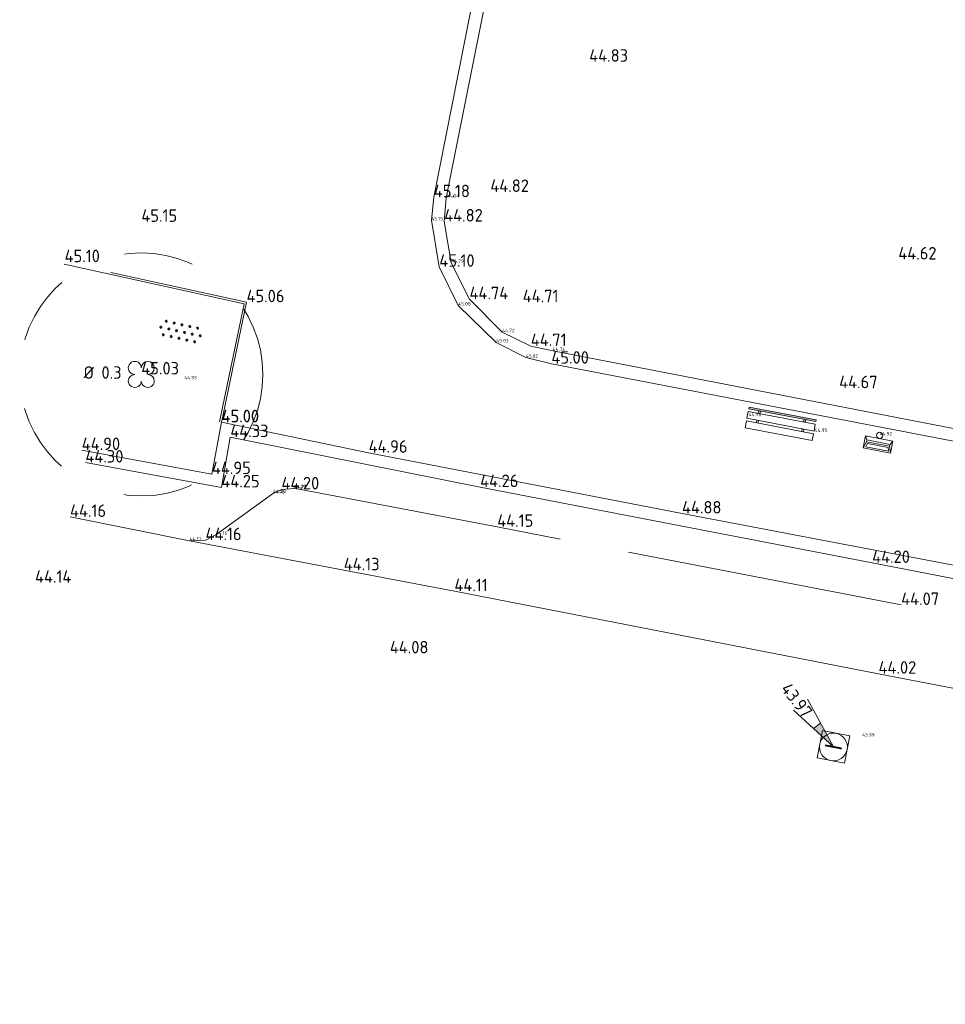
# Model space of a CAD drawing. Header units: metres. Extents: x 186395 to 186519, y 444379 to 444517.
# Tile 1 of 6: x 186395 to 186421, y 444413 to 444442. Entities that reach past the tile are written whole.
import ezdxf
from ezdxf.enums import TextEntityAlignment as Align

# ---------------------------------------------------------------- set-up
doc = ezdxf.new("R2010")
doc.units = ezdxf.units.M
for name, pattern in [('VH-OPSLUITBAND-SO', [10, 4, -2, 2, -2]), ('VH-RIJWIELPADBAND-SO', [20, 8, -2, 2, -2, 0, -2, 2, -2]), ('ZZ-HIDDEN-SO', [4, 2, -2])]:
    doc.linetypes.add(name, pattern=pattern)
doc.layers.get('0').update_dxf_attribs({"lineweight": 25})
for name, color, linetype, lineweight in [('B-ME-GR-BOOM_BOOMKRUIN-S', 94, 'Continuous', 18), ('B-ME-GR-BOOM_KRUIN-G', 94, 'ZZ-HIDDEN-SO', 13), ('B-ME-GR-PLANTSOEN-S', 84, 'Continuous', 18), ('B-ME-IE-MEUBILAIR_WEGMEUBILAIR_AFVALBAK-S', 7, 'Continuous', 18), ('B-ME-IE-MEUBILAIR_WEGMEUBILAIR_ZITBANK-S', 7, 'Continuous', 18), ('B-ME-IE-TERREINAFSCHEIDING_KUNSTMATIG_MUUR-G', 10, 'IE-TERREINAFSCHEIDING_KUNSTMATIG-SO', 18), ('B-ME-RI-DWA_RIOOLPUT-S', 20, 'Continuous', 18), ('B-ME-RI-PUTDEKSELHOOGTE-S-200', 7, 'Continuous', 18), ('B-ME-VH-KANTOPSLUITING_ACHTERKANTBAND-G', 250, 'Continuous', 13), ('B-ME-VH-KANTOPSLUITING_OPSLUITBAND_60-G', 150, 'VH-OPSLUITBAND-SO', 18), ('B-ME-VH-KANTOPSLUITING_RIJWIELPADBAND-G', 10, 'VH-RIJWIELPADBAND-SO', 18), ('B-ME-VH-KLINKERS-G', 252, 'Continuous', 18)]:
    doc.layers.add(name, color=color, linetype=linetype, lineweight=lineweight)
doc.layers.add('X-XX-AL-HOOGTELABEL_VERBORGEN-T18', color=2, linetype='Continuous', lineweight=18, plot=False)
for name, color, linetype in [('X-XX-AL-MEETPUNT_DATA_HOOGTE-T18', 150, 'Continuous'), ('X-XX-GR-BOOM_HOOGTE-T', 94, 'Continuous'), ('X-XX-GR-BOOM_KRUINBREEDTE-T', 94, 'Continuous'), ('X-XX-GR-BOOM_SOORT-T', 94, 'Continuous'), ('X-XX-GR-BOOM_STAMDIAMETER-T', 94, 'Continuous')]:
    doc.layers.add(name, color=color, linetype=linetype)
doc.styles.add('NLCS-ISO', font='NLCS-ISO.ttf')
doc.styles.add('NLCS-ISO-ANNOTATIVE-T18', font='NLCS-ISO.ttf', dxfattribs={"height": 1.8})
doc.styles.add('NLCS-ISO-M200-T18', font='NLCS-ISO.ttf', dxfattribs={"height": 0.36})
doc.linetypes.add('IE-TERREINAFSCHEIDING_KUNSTMATIG-SO', pattern='A,4,[82,NLCS.SHX,S=0.75,R=90,X=0,Y=0],4,-2', length=10)

# ---------------------------------------------------------------- blocks, each defined once
blk = doc.blocks.new('SGR-BOOM_GBKN_BESCHRIJVING-SO')
for centre, major_axis, start_param, end_param in [((-0.94, 0.94), (0.663, 0.663), 5.497787, 8.63938), ((-0.94, 0.94), (-0.663, 0.663), 0.785398, 2.356194), ((-0.94, -0.94), (0.663, 0.663), 0.785398, 2.356194), ((0.94, 0.94), (0.663, 0.663), 3.926991, 5.497787), ((-0.94, -0.94), (-0.663, 0.663), 0.785398, 3.926991), ((0.94, -0.94), (0.663, 0.663), 2.356194, 5.497787), ((0.94, -0.94), (-0.663, 0.663), 3.926991, 5.497787)]:
    blk.add_ellipse(centre, major_axis=major_axis, ratio=1, start_param=start_param, end_param=end_param)
at = {"extrusion": (0, 0, -1)}
blk.add_ellipse((0.94, 0.94), major_axis=(0.663, 0.663), ratio=1, start_param=3.926991, end_param=7.068583, dxfattribs=at)
at = {"layer": 'X-XX-GR-BOOM_HOOGTE-T', "ltscale": 0.1, "style": 'NLCS-ISO'}
blk.add_attdef('HOOGTE', text='', height=1.8, dxfattribs=at).set_placement((0.28, 3.67), align=Align.MIDDLE_RIGHT)
at = {"layer": 'X-XX-GR-BOOM_KRUINBREEDTE-T', "ltscale": 0.1, "style": 'NLCS-ISO'}
blk.add_attdef('KRUINBREEDTE', text='', height=1.8, dxfattribs=at).set_placement((0.28, 5.67), align=Align.MIDDLE_RIGHT)
at = {"layer": 'X-XX-GR-BOOM_SOORT-T', "ltscale": 0.1, "style": 'NLCS-ISO'}
blk.add_attdef('SOORT', text='', height=1.8, dxfattribs=at).set_placement((0.28, 9.69), align=Align.MIDDLE_RIGHT)
at = {"layer": 'X-XX-GR-BOOM_STAMDIAMETER-T', "ltscale": 0.1, "style": 'NLCS-ISO'}
blk.add_attdef('STAMDIAMETER', text='', height=1.8, dxfattribs=at).set_placement((0.28, 7.68), align=Align.MIDDLE_RIGHT)
blk = doc.blocks.new('SGR-PLANTSOEN-SO')
at = {"linetype": 'Continuous', "ltscale": 0.1}
for p, q in [((-2.71, 0.1), (-3.06, -0.1)), ((-3.06, 0.1), (-2.71, -0.1)), ((-2.89, 0.2), (-2.89, -0.2)), ((-2.14, 1.1), (-2.48, 0.9)), ((-2.48, 1.1), (-2.14, 0.9)), ((-2.31, 1.2), (-2.31, 0.8)), ((-1.56, 0.1), (-1.91, -0.1)), ((-1.91, 0.1), (-1.56, -0.1)), ((-1.73, 0.2), (-1.73, -0.2)), ((-0.98, 1.1), (-1.33, 0.9)), ((-1.33, 1.1), (-0.98, 0.9)), ((-1.15, 1.2), (-1.15, 0.8)), ((-0.4, 0.1), (-0.75, -0.1)), ((-0.75, 0.1), (-0.4, -0.1)), ((-0.58, 0.2), (-0.58, -0.2)), ((0.17, 1.1), (-0.17, 0.9)), ((-0.17, 1.1), (0.17, 0.9)), ((0, 1.2), (0, 0.8)), ((0.75, 0.1), (0.4, -0.1)), ((0.4, 0.1), (0.75, -0.1)), ((0.58, 0.2), (0.58, -0.2)), ((1.33, 1.1), (0.98, 0.9)), ((0.98, 1.1), (1.33, 0.9)), ((1.15, 1.2), (1.15, 0.8)), ((1.91, 0.1), (1.56, -0.1)), ((1.56, 0.1), (1.91, -0.1)), ((1.73, 0.2), (1.73, -0.2)), ((2.48, 1.1), (2.14, 0.9)), ((2.14, 1.1), (2.48, 0.9)), ((2.31, 1.2), (2.31, 0.8)), ((3.06, 0.1), (2.71, -0.1)), ((2.71, 0.1), (3.06, -0.1)), ((2.89, 0.2), (2.89, -0.2)), ((-2.14, -0.9), (-2.48, -1.1)), ((-2.48, -0.9), (-2.14, -1.1)), ((-2.31, -0.8), (-2.31, -1.2)), ((-0.98, -0.9), (-1.33, -1.1)), ((-1.33, -0.9), (-0.98, -1.1)), ((-1.15, -0.8), (-1.15, -1.2)), ((0.17, -0.9), (-0.17, -1.1)), ((-0.17, -0.9), (0.17, -1.1)), ((0, -0.8), (0, -1.2)), ((1.33, -0.9), (0.98, -1.1)), ((0.98, -0.9), (1.33, -1.1)), ((1.15, -0.8), (1.15, -1.2)), ((2.48, -0.9), (2.14, -1.1)), ((2.14, -0.9), (2.48, -1.1)), ((2.31, -0.8), (2.31, -1.2))]:
    blk.add_line(p, q, dxfattribs=at)
blk = doc.blocks.new('SIE-WEG_AFVALBAK_01-SO')
for p, q in [((2, -0.45), (-2, -0.45)), ((-1.7, -0.98), (-2, -0.45)), ((-2, -0.45), (-2, -2.2)), ((-1.7, -1.26), (-2, -2.2)), ((1.7, -0.98), (-1.7, -0.98)), ((-1.7, -1.26), (-1.7, -0.98)), ((1.7, -1.26), (-1.7, -1.26)), ((1.7, -0.98), (2, -0.45)), ((1.7, -1.26), (1.7, -0.98)), ((1.7, -1.26), (2, -2.2)), ((2, -0.45), (2, -2.2)), ((2, -2.2), (-2, -2.2)), ((-1.51, -1.48), (-1.67, -1.98)), ((1.67, -1.98), (-1.67, -1.98)), ((1.51, -1.48), (-1.51, -1.48)), ((1.51, -1.48), (1.67, -1.98))]:
    blk.add_line(p, q)
blk.add_circle((0, 0), 0.454)
blk = doc.blocks.new('SRI-PUT_INSPECTIE-SO')
at = {"flags": 128}
blk.add_lwpolyline([(-2, -2), (2, -2), (2, 2), (-2, 2)], close=True, dxfattribs=at)
blk.add_circle((0, 0), 2)
at = {"style": 'NLCS-ISO'}
blk.add_text('I', height=2.5, dxfattribs=at).set_placement((0, -0.01), align=Align.MIDDLE_CENTER)
blk = doc.blocks.new('SIE-WEG_ZITBANK_MET_LEUNING')
blk.add_hatch(color=256).paths.add_polyline_path([(-0.984, 0.302), (-0.984, 0.253), (0.984, 0.253), (0.984, 0.302)])
for p, q in [((-0.689, 0.253), (-0.689, 0.172)), ((-0.64, 0.253), (-0.64, 0.172)), ((0.64, 0.253), (0.64, 0.172)), ((0.689, 0.253), (0.689, 0.172)), ((-0.689, -0.105), (-0.689, -0.025)), ((-0.64, -0.105), (-0.64, -0.025)), ((0.64, -0.105), (0.64, -0.025)), ((0.689, -0.105), (0.689, -0.025))]:
    blk.add_line(p, q)
at = {"flags": 128}
for points in [[(-0.984, 0.253), (-0.984, 0.302), (0.984, 0.302), (0.984, 0.253)], [(0.984, 0.172), (0.984, -0.025), (-0.984, -0.025), (-0.984, 0.172)], [(-0.984, -0.105), (-0.984, -0.302), (0.984, -0.302), (0.984, -0.105)]]:
    blk.add_lwpolyline(points, close=True, dxfattribs=at)
blk = doc.blocks.new('SRI-PUTDEKSELHOOGTE-SO')
h = blk.add_hatch(color=256)
h.dxf.hatch_style = 1
h.paths.add_polyline_path([(3.02, 2.49), (0, 0), (3.66, 1.37)])
for p, q in [((0, 0), (6.04, 4.97)), ((0, 0), (7.32, 2.74)), ((3.02, 2.49), (3.66, 1.37))]:
    blk.add_line(p, q)
at = {"style": 'NLCS-ISO'}
blk.add_attdef('PUTHGT', text='', height=1.8, rotation=30, dxfattribs=at).set_placement((5.02, 2.93), align=Align.MIDDLE_LEFT)

msp = doc.modelspace()

# ---------------------------------------------------------------- linework, layer by layer
at = {"layer": 'B-ME-GR-BOOM_KRUIN-G'}
msp.add_circle((186398.232, 444431.525), 3.5, dxfattribs=at)
at = {"layer": 'B-ME-IE-TERREINAFSCHEIDING_KUNSTMATIG_MUUR-G'}
for points in [[(186441.674, 444427.272), (186441.361, 444425.733), (186432.125, 444427.561), (186421.571, 444429.611), (186410.039, 444431.836), (186409.307, 444432.01), (186408.454, 444432.449), (186407.36, 444433.511), (186406.813, 444434.627), (186406.585, 444435.966), (186406.653, 444436.631), (186408.057, 444443.73), (186409.204, 444449.471), (186410.559, 444456.381), (186412.069, 444463.915), (186412.573, 444466.675), (186414.044, 444470.857), (186416.007, 444476.466), (186418.713, 444483.956), (186422.509, 444494.624), (186424.566, 444500.433), (186427.712, 444509.189), (186428.931, 444512.829)], [(186441.674, 444427.272), (186440.673, 444427.489), (186440.429, 444426.296), (186432.081, 444427.919), (186421.664, 444429.957), (186410.076, 444432.205), (186409.447, 444432.344), (186408.625, 444432.742), (186407.681, 444433.693), (186407.158, 444434.746), (186406.953, 444435.931), (186407.012, 444436.614), (186408.407, 444443.629)], [(186396.518, 444429.348), (186400.266, 444428.655), (186400.542, 444430.149), (186404.778, 444429.272), (186413.8, 444427.52), (186423.379, 444425.695), (186426.823, 444425.008), (186430.415, 444424.302), (186435.865, 444423.259), (186438.706, 444422.684), (186438.622, 444422.343), (186432.386, 444423.568), (186424.513, 444425.082), (186419.274, 444426.095), (186407.988, 444428.282), (186400.795, 444429.72), (186400.538, 444428.272), (186396.623, 444428.987)]]:
    msp.add_lwpolyline(points, dxfattribs=at)
at = {"layer": 'B-ME-VH-KANTOPSLUITING_ACHTERKANTBAND-G'}
msp.add_lwpolyline([(186400.487, 444430.157), (186401.191, 444433.56), (186396.011, 444434.701)], dxfattribs=at)
at = {"layer": 'B-ME-VH-KANTOPSLUITING_OPSLUITBAND_60-G'}
msp.add_lwpolyline([(186400.546, 444430.145), (186401.262, 444433.606), (186396.024, 444434.76)], dxfattribs=at)
at = {"layer": 'B-ME-VH-KANTOPSLUITING_RIJWIELPADBAND-G'}
for points in [[(186396.181, 444427.421), (186399.623, 444426.733), (186400.081, 444426.751), (186400.374, 444426.905), (186402.008, 444428.087), (186402.041, 444428.108), (186402.269, 444428.214), (186402.633, 444428.242)], [(186474.116, 444414.813), (186474.291, 444414.856), (186474.315, 444414.512), (186474.046, 444414.209), (186473.299, 444413.959), (186471.766, 444413.584), (186470.22, 444413.381), (186468.634, 444413.41), (186467.075, 444413.64), (186458.849, 444415.263), (186451.969, 444416.575), (186445.258, 444417.91), (186441.836, 444418.548), (186437.625, 444419.375), (186437.253, 444419.516), (186436.958, 444419.816), (186436.093, 444421.442), (186435.739, 444421.743), (186435.384, 444421.904), (186429.715, 444423.019), (186420.109, 444424.885), (186408.48, 444427.135), (186402.625, 444428.252)]]:
    msp.add_lwpolyline(points, dxfattribs=at)
at = {"layer": 'B-ME-VH-KLINKERS-G'}
for points in [[(186399.623, 444426.733), (186404.062, 444425.883)], [(186437.625, 444419.375), (186430.538, 444420.76), (186419.457, 444422.906), (186407.246, 444425.281), (186404.062, 444425.883)]]:
    msp.add_lwpolyline(points, dxfattribs=at)

# ---------------------------------------------------------------- block references
at = {"layer": 'B-ME-GR-BOOM_BOOMKRUIN-S'}
ref = msp.add_blockref('SGR-BOOM_GBKN_BESCHRIJVING-SO', (186398.232, 444431.525), dxfattribs=dict(at, xscale=0.2, yscale=0.2, zscale=0.2))
ref.add_attrib('STAMDIAMETER', '%%C 0.3', dxfattribs={"layer": 'X-XX-GR-BOOM_STAMDIAMETER-T', "ltscale": 0.1, "height": 0.36, "style": 'NLCS-ISO'}).set_placement((186397.664, 444431.581), align=Align.MIDDLE_RIGHT)
at = {"layer": 'B-ME-GR-PLANTSOEN-S', "xscale": 0.2, "yscale": 0.2, "zscale": 0.2, "rotation": 347.5294592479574}
msp.add_blockref('SGR-PLANTSOEN-SO', (186399.361, 444432.762), dxfattribs=at)
at = {"layer": 'B-ME-IE-MEUBILAIR_WEGMEUBILAIR_AFVALBAK-S', "xscale": 0.1999999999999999, "yscale": 0.1999999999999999, "zscale": 0.1999999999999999, "rotation": 349.1354700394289}
msp.add_blockref('SIE-WEG_AFVALBAK_01-SO', (186419.491, 444429.769), dxfattribs=at)
at = {"layer": 'B-ME-IE-MEUBILAIR_WEGMEUBILAIR_ZITBANK-S', "rotation": 349.2245716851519}
msp.add_blockref('SIE-WEG_ZITBANK_MET_LEUNING', (186416.639, 444430.105), dxfattribs=at)
at = {"layer": 'B-ME-RI-DWA_RIOOLPUT-S', "xscale": 0.2, "yscale": 0.2, "zscale": 0.2, "rotation": 258.9842411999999}
msp.add_blockref('SRI-PUT_INSPECTIE-SO', (186418.16, 444420.796), dxfattribs=at)
at = {"layer": 'B-ME-RI-PUTDEKSELHOOGTE-S-200'}
ref = msp.add_blockref('SRI-PUTDEKSELHOOGTE-SO', (186418.159, 444420.797), dxfattribs=dict(at, xscale=0.2, yscale=0.2, zscale=0.2, rotation=97.9639408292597))
ref.add_attrib('PUTHGT', '43.97', dxfattribs={"layer": '0', "height": 0.36, "rotation": 127.9639, "style": 'NLCS-ISO', "text_generation_flag": 6}).set_placement((186417.439, 444421.709), align=Align.MIDDLE_RIGHT)

# ---------------------------------------------------------------- texts
at = {"layer": 'X-XX-AL-HOOGTELABEL_VERBORGEN-T18', "style": 'NLCS-ISO-M200-T18'}
for s, p in [('44.84', (186407.012, 444436.614)), ('45.15', (186406.585, 444435.966)), ('44.79', (186407.158, 444434.746)), ('45.08', (186407.36, 444433.511)), ('44.72', (186408.625, 444432.742)), ('45.03', (186408.454, 444432.449)), ('45.02', (186409.307, 444432.01)), ('44.74', (186410.076, 444432.205)), ('44.93', (186399.47, 444431.385)), ('44.96', (186415.721, 444430.323)), ('44.95', (186417.623, 444429.871)), ('44.92', (186419.491, 444429.769)), ('44.20', (186402.008, 444428.087)), ('44.20', (186402.041, 444428.108)), ('44.20', (186402.625, 444428.252)), ('44.19', (186402.633, 444428.242)), ('44.16', (186400.374, 444426.905)), ('44.17', (186399.623, 444426.733)), ('43.99', (186418.986, 444421.09))]:
    msp.add_text(s, height=0.1, dxfattribs=at).set_placement(p)
at = {"layer": 'X-XX-AL-MEETPUNT_DATA_HOOGTE-T18', "style": 'NLCS-ISO-ANNOTATIVE-T18'}
for s, p in [('44.83', (186411.128, 444440.535)), ('45.18', (186406.653, 444436.631)), ('44.82', (186408.281, 444436.783)), ('45.15', (186398.235, 444435.922)), ('44.82', (186406.953, 444435.931)), ('44.62', (186420.027, 444434.837)), ('45.10', (186396.024, 444434.76)), ('45.10', (186406.813, 444434.627)), ('44.74', (186407.681, 444433.693)), ('45.06', (186401.262, 444433.606)), ('44.71', (186409.214, 444433.605)), ('44.71', (186409.447, 444432.344)), ('45.00', (186410.039, 444431.836)), ('45.03', (186398.232, 444431.525)), ('44.67', (186418.324, 444431.128)), ('45.00', (186400.542, 444430.149)), ('45.00', (186400.546, 444430.145)), ('44.33', (186400.795, 444429.72)), ('44.90', (186396.518, 444429.348)), ('44.96', (186404.778, 444429.272)), ('44.30', (186396.623, 444428.987)), ('44.95', (186400.266, 444428.655)), ('44.26', (186407.988, 444428.282)), ('44.25', (186400.538, 444428.272)), ('44.20', (186402.269, 444428.214)), ('44.88', (186413.8, 444427.52)), ('44.16', (186396.181, 444427.421)), ('44.15', (186408.48, 444427.135)), ('44.16', (186400.081, 444426.751)), ('44.20', (186419.274, 444426.095)), ('44.13', (186404.062, 444425.883)), ('44.14', (186395.173, 444425.524)), ('44.11', (186407.246, 444425.281)), ('44.07', (186420.109, 444424.885)), ('44.08', (186405.388, 444423.49)), ('44.02', (186419.457, 444422.906))]:
    msp.add_text(s, height=0.36, dxfattribs=at).set_placement(p)

doc.saveas('drawing.dxf')
